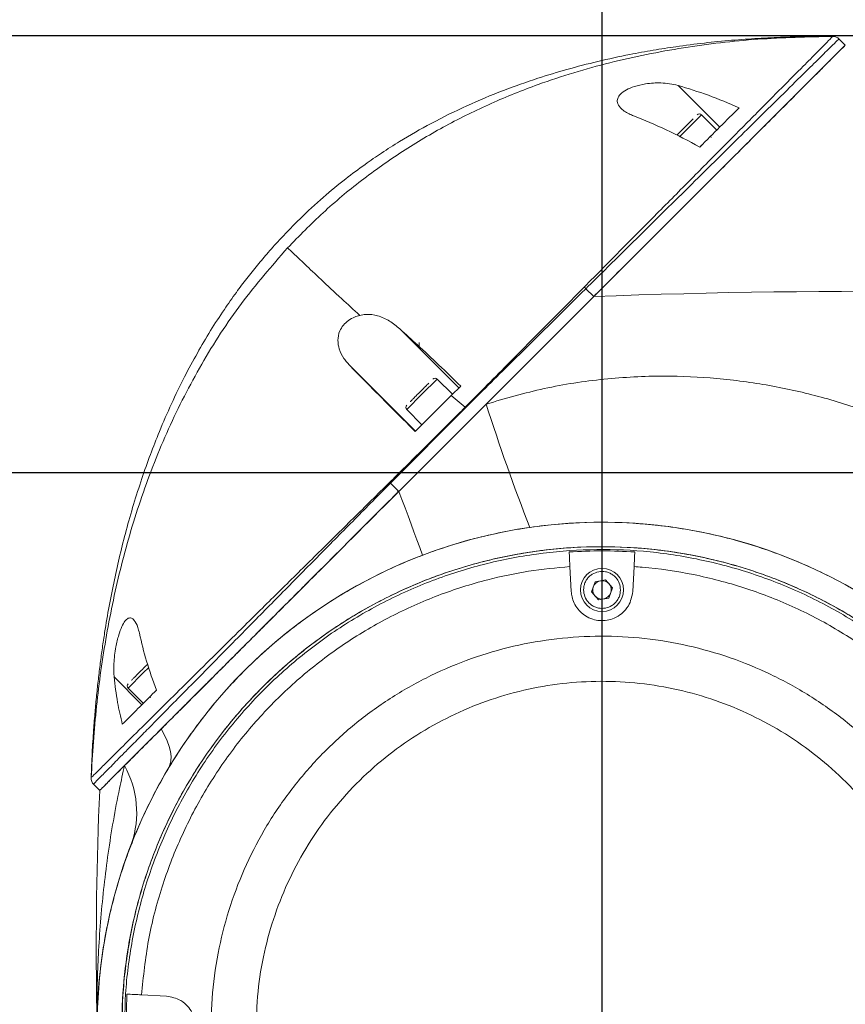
# Model space of a CAD drawing. Header units: millimetres. Extents: x 739 to 2359, y 424 to 1114.
# Tile 38 of 64: x 1781 to 1798, y 1028 to 1048. Entities that reach past the tile are written whole.
import ezdxf

# ---------------------------------------------------------------- set-up
doc = ezdxf.new("R2010")
doc.units = ezdxf.units.MM
doc.header["$PDSIZE"] = -1
doc.layers.add('5', color=7, linetype='Continuous', lineweight=35)
doc.styles.add('SLDTEXTSTYLE0', font='TXT', dxfattribs={"width": 0.7})
doc.styles.get("Standard").update_dxf_attribs({"font": 'times.ttf'})
doc.dimstyles.new('SLDDIMSTYLE3', dxfattribs={"dimtxt": 3.5, "dimasz": 2.4, "dimexe": 0, "dimexo": 0.0625, "dimgap": 0.875, "dimtad": 2, "dimlfac": 2, "dimrnd": 1e-09, "dimzin": 12, "dimdsep": 46, "dimtxsty": 'SLDTEXTSTYLE0', "dimsah": 1, "dimcen": 0.09, "dimadec": 0, "dimazin": 3, "dimtfac": 1, "dimtdec": 3, "dimtofl": 0, "dimtmove": 0, "dimatfit": 3, "dimfxl": 1, "dimfrac": 2, "dimtolj": 1, "dimtzin": 12, "dimarcsym": 0})

# ---------------------------------------------------------------- blocks, each defined once
blk = doc.blocks.new('*D101')
at = {"layer": '5', "color": 0, "lineweight": -2}
for p, q in [((1793.267, 1027.345), (1793.267, 1053.877)), ((1795.667, 1053.877), (1858.992, 1053.877)), ((1861.392, 1038.595), (1861.392, 1053.877))]:
    blk.add_line(p, q, dxfattribs=at)
at = {"layer": '5', "color": 0}
for points in [[(1795.667, 1054.277), (1795.667, 1053.477), (1793.267, 1053.877)], [(1858.992, 1053.477), (1858.992, 1054.277), (1861.392, 1053.877)]]:
    blk.add_solid(points, dxfattribs=at)
at = {"layer": 'Defpoints', "color": 0}
for p in [(1861.392, 1053.877), (1861.392, 1038.533), (1793.267, 1027.283)]:
    blk.add_point(p, dxfattribs=at)
at = {"layer": '5', "color": 0, "lineweight": 5, "insert": (1827.329, 1059.33), "char_height": 4.5, "attachment_point": 2}
blk.add_mtext('\\A1;545', dxfattribs=at)
blk = doc.blocks.new('*D102')
at = {"layer": '5', "color": 0, "lineweight": -2}
for p, q in [((1861.329, 1038.533), (1754.437, 1038.533)), ((1754.437, 1029.683), (1754.437, 1036.133)), ((1793.204, 1027.283), (1754.437, 1027.283))]:
    blk.add_line(p, q, dxfattribs=at)
at = {"layer": '5', "color": 0}
for points in [[(1754.837, 1036.133), (1754.037, 1036.133), (1754.437, 1038.533)], [(1754.037, 1029.683), (1754.837, 1029.683), (1754.437, 1027.283)]]:
    blk.add_solid(points, dxfattribs=at)
at = {"layer": 'Defpoints', "color": 0}
for p in [(1754.437, 1038.533), (1861.392, 1038.533), (1793.267, 1027.283)]:
    blk.add_point(p, dxfattribs=at)
at = {"layer": '5', "color": 0, "lineweight": 5, "insert": (1748.972, 1032.908), "char_height": 4.5, "attachment_point": 2, "rotation": 90}
blk.add_mtext('\\A1;90', dxfattribs=at)
blk = doc.blocks.new('*D104')
at = {"layer": '5', "color": 0, "lineweight": -2}
for p, q in [((1793.329, 1096.331), (1943.454, 1096.331)), ((1943.454, 1093.931), (1943.454, 902.183)), ((1803.329, 899.783), (1943.454, 899.783))]:
    blk.add_line(p, q, dxfattribs=at)
at = {"layer": '5', "color": 0}
for points in [[(1943.854, 1093.931), (1943.054, 1093.931), (1943.454, 1096.331)], [(1943.054, 902.183), (1943.854, 902.183), (1943.454, 899.783)]]:
    blk.add_solid(points, dxfattribs=at)
at = {"layer": 'Defpoints', "color": 0}
for p in [(1793.267, 1096.331), (1803.267, 899.783), (1943.454, 899.783)]:
    blk.add_point(p, dxfattribs=at)
at = {"layer": '5', "color": 0, "lineweight": 5, "insert": (1937.988, 998.057), "char_height": 4.5, "attachment_point": 2, "rotation": 90}
blk.add_mtext('\\A1;1572.38', dxfattribs=at)
blk = doc.blocks.new('*D106')
at = {"color": 0, "lineweight": -2}
for p, q in [((1800.579, 1047.408), (1639.38, 1047.408)), ((1639.38, 1045.008), (1639.38, 902.183)), ((1775.079, 899.783), (1639.38, 899.783))]:
    blk.add_line(p, q, dxfattribs=at)
at = {"color": 0}
for points in [[(1639.78, 1045.008), (1638.98, 1045.008), (1639.38, 1047.408)], [(1638.98, 902.183), (1639.78, 902.183), (1639.38, 899.783)]]:
    blk.add_solid(points, dxfattribs=at)
at = {"layer": 'Defpoints', "color": 0}
for p in [(1800.642, 1047.408), (1639.38, 899.783), (1775.141, 899.783)]:
    blk.add_point(p, dxfattribs=at)
at = {"color": 0, "lineweight": 5, "insert": (1636.755, 973.595), "char_height": 3.5, "attachment_point": 5, "rotation": 90, "style": 'SLDTEXTSTYLE0'}
blk.add_mtext('\\A1;1181', dxfattribs=at)

msp = doc.modelspace()

# ---------------------------------------------------------------- linework, layer by layer
at = {"color": 7, "linetype": 'Continuous', "lineweight": 5}
for p, q in [((1797.9512, 1047.398874), (1797.951192, 1047.398868)), ((1798.205317, 1047.221664), (1798.083552, 1047.343429)), ((1794.809201, 1046.403419), (1795.656194, 1045.556425)), ((1795.595727, 1045.495958), (1795.286368, 1045.805317)), ((1795.286368, 1045.186599), (1795.250957, 1045.151188)), ((1793.0988, 1042.115147), (1792.938476, 1042.275471)), ((1793.0988, 1042.115147), (1789.14264, 1038.158987)), ((1790.914653, 1039.931), (1793.0988, 1042.115147)), ((1789.160513, 1041.462685), (1790.361483, 1040.261714)), ((1789.554152, 1041.067783), (1789.554152, 1041.184649)), ((1788.166084, 1040.692105), (1789.478979, 1039.37921)), ((1790.230263, 1040.130494), (1789.920904, 1040.439853)), ((1790.204783, 1040.105014), (1790.398328, 1040.298558)), ((1790.204783, 1040.105014), (1789.474494, 1039.374725)), ((1790.204783, 1040.105014), (1790.488178, 1039.867619)), ((1790.230263, 1040.130494), (1790.222412, 1040.122642)), ((1790.497647, 1039.858199), (1788.974292, 1038.327335)), ((1789.14264, 1038.158987), (1790.914653, 1039.931)), ((1789.302186, 1039.821135), (1789.611545, 1039.511775)), ((1790.488176, 1039.867621), (1790.497647, 1039.858199)), ((1789.14264, 1038.158987), (1788.974292, 1038.327335)), ((1792.642508, 1036.125289), (1792.615951, 1036.632026)), ((1793.917354, 1036.632056), (1793.890795, 1036.125289)), ((1793.126419, 1036.322953), (1793.053681, 1036.119031)), ((1793.33939, 1036.361921), (1793.126419, 1036.322953)), ((1793.479622, 1036.196967), (1793.33939, 1036.361921)), ((1793.053681, 1036.119031), (1793.193913, 1035.954077)), ((1793.406884, 1035.993045), (1793.479622, 1036.196967)), ((1793.193913, 1035.954077), (1793.406884, 1035.993045)), ((1783.362191, 1034.389674), (1783.925818, 1033.826048)), ((1783.645331, 1034.16428), (1783.954691, 1033.854921)), ((1782.950162, 1032.204727), (1782.950151, 1032.204738)), ((1783.069271, 1032.085618), (1782.950909, 1032.20398)), ((1783.621674, 1027.949209), (1783.602685, 1027.004106)), ((1783.917647, 1027.933698), (1784.424362, 1027.907142))]:
    msp.add_line(p, q, dxfattribs=at)
at = {"color": 8, "linetype": 'Continuous', "lineweight": 5}
for p, q in [((1795.286368, 1045.805317), (1794.977009, 1045.495958)), ((1794.977009, 1045.495958), (1794.841138, 1045.360087)), ((1789.920904, 1040.439853), (1789.611545, 1040.130494)), ((1789.611545, 1040.130494), (1789.302186, 1039.821135)), ((1783.954691, 1034.47364), (1783.645331, 1034.16428)), ((1784.065928, 1034.584877), (1783.954691, 1034.47364))]:
    msp.add_line(p, q, dxfattribs=at)
at = {"color": 7, "linetype": 'Continuous', "lineweight": 5, "flags": 128}
for points in [[(1797.94656, 1047.399296), (1797.946727, 1047.400012), (1797.946483, 1047.399845), (1797.946828, 1047.399397), (1797.948045, 1047.398824), (1797.950398, 1047.398343), (1797.950398, 1047.398343), (1797.950398, 1047.398343)], [(1789.14264, 1038.158987), (1789.205335, 1037.990803), (1789.267498, 1037.823986), (1789.329047, 1037.65876), (1789.389897, 1037.495347), (1789.449969, 1037.333965), (1789.509181, 1037.174833), (1789.567453, 1037.018162), (1789.624707, 1036.864165)], [(1784.31743, 1033.333777), (1784.386832, 1033.20859), (1784.441864, 1033.089826), (1784.48234, 1032.977891), (1784.508122, 1032.873165), (1784.519121, 1032.776005), (1784.5153, 1032.686742), (1784.496673, 1032.605681), (1784.463302, 1032.533097)]]:
    msp.add_lwpolyline(points, dxfattribs=at)
at = {"color": 8, "linetype": 'Continuous', "lineweight": 5, "flags": 128}
msp.add_lwpolyline([(1789.113436, 1038.160449), (1789.127941, 1038.145275), (1789.128664, 1038.144506)], dxfattribs=at)
at = {"color": 7, "linetype": 'Continuous', "lineweight": 5}
msp.add_circle((1793.266652, 1036.157999), 0.4375, dxfattribs=at)
for centre, radius, start, end in [((1797.95097, 1047.210847), 0.1875, 45.0000006, 90.1673119), ((1797.950364, 1047.211453), 0.1875, 45.0000717, 89.7274862), ((1795.242174, 1045.761123), 0.0625, 45, 135), ((1795.4985, 1045.363375), 0.025, 135, 225), ((1791.186958, 1040.548123), 2.459989, 44.6019253, 45.6799589), ((1798.656103, 897.221682), 145, 86.41530327, 92.19646884), ((1789.87671, 1040.395659), 0.0625, 45, 135), ((1789.34638, 1039.865329), 0.0625, 135, 225), ((1833.675846, 1053.634503), 44.903291, 197.7688806, 201.1574833), ((1787.206444, 1036.542495), 2.512159, 45.2740347, 45.8118643), ((1793.266652, 1027.282999), 10.25, 353.5103143, 178.951848), ((1793.266652, 1036.157999), 0.1875, 160.3688408, 220.3688408), ((1793.266652, 1036.157999), 0.1875, 100.3688408, 160.3688408), ((1793.266652, 1036.157999), 0.1875, 40.3688408, 100.3688408), ((1793.266652, 1036.157999), 0.1875, 340.3688408, 40.3688408), ((1793.266652, 1036.157999), 0.1875, 220.3688408, 280.3688408), ((1793.266652, 1036.157999), 0.1875, 280.3688408, 340.3688408), ((1783.689525, 1034.208475), 0.0625, 135, 225), ((1784.087273, 1033.952148), 0.025, 45, 135), ((1781.856025, 1031.63592), 1.964543, 341.3859652, 29.0482975), ((1783.082578, 1032.337477), 0.1875, 177.9581751, 224.9998215), ((1783.083491, 1032.336563), 0.1875, 177.3507058, 224.9999996), ((1858.000006, 1028.86305), 75, 177.53738132, 180.84027952)]:
    msp.add_arc(centre, radius, start, end, dxfattribs=at)
for points, knots in [([(1797.772124, 1047.398169), (1797.706469, 1047.398274), (1797.522575, 1047.398569), (1797.249487, 1047.392886), (1796.955183, 1047.383918), (1796.693741, 1047.372711), (1796.434269, 1047.358648), (1796.168651, 1047.341066), (1795.805331, 1047.312415), (1795.335847, 1047.266006), (1794.804578, 1047.198093), (1794.299129, 1047.119155), (1793.771069, 1047.022513), (1793.186528, 1046.895514), (1792.563968, 1046.73405), (1791.924104, 1046.54001), (1791.244843, 1046.299415), (1790.520678, 1045.996753), (1789.816715, 1045.650174), (1789.243173, 1045.322349), (1788.798532, 1045.038284), (1788.433516, 1044.786325), (1788.036593, 1044.489173), (1787.592897, 1044.123144), (1787.154841, 1043.719923), (1786.785422, 1043.342354), (1786.499898, 1043.025627), (1786.269043, 1042.752843), (1786.05332, 1042.48242), (1785.828246, 1042.182653), (1785.58067, 1041.829816), (1785.315285, 1041.419576), (1785.044751, 1040.961595), (1784.778871, 1040.466555), (1784.521506, 1039.935528), (1784.292667, 1039.408034), (1784.094426, 1038.901075), (1783.858121, 1038.234888), (1783.604036, 1037.390898), (1783.354824, 1036.3471), (1783.208601, 1035.549835), (1783.123115, 1034.980698), (1783.080292, 1034.665208), (1783.041282, 1034.344181), (1783.006037, 1034.016002), (1782.97391, 1033.672492), (1782.943112, 1033.281151), (1782.914588, 1032.835412), (1782.902288, 1032.51105), (1782.895959, 1032.344139)], [0, 0, 0, 0, 0.0082638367, 0.0231459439, 0.0343571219, 0.045097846, 0.0559646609, 0.0670278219, 0.0786712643, 0.1016842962, 0.125913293, 0.1451666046, 0.1653181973, 0.1929308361, 0.2197329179, 0.2453271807, 0.2759663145, 0.3091901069, 0.3422398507, 0.3726884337, 0.3905379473, 0.4070893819, 0.42709464, 0.4512701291, 0.4775170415, 0.4999829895, 0.5159630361, 0.5297940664, 0.5439026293, 0.5585661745, 0.5760803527, 0.5973170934, 0.619311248, 0.6423620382, 0.6679108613, 0.6940423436, 0.715405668, 0.7374767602, 0.7845406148, 0.8285392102, 0.8749477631, 0.8882697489, 0.9017357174, 0.915424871, 0.9293751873, 0.9436202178, 0.9590886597, 0.9789476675, 1, 1, 1, 1]), ([(1797.950402, 1047.398343), (1797.443264, 1047.386928), (1796.42915, 1047.364102), (1794.915581, 1047.186591), (1793.421804, 1046.887948), (1792.120641, 1046.494016), (1791.013558, 1046.049616), (1790.091353, 1045.595987), (1789.208635, 1045.072983), (1788.375323, 1044.48109), (1787.592144, 1043.829629), (1787.119318, 1043.345128), (1786.883236, 1043.103216)], [0, 0, 0, 0, 0.124779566, 0.249519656, 0.374182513, 0.498750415, 0.582802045, 0.666794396, 0.750698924, 0.834190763, 0.917211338, 1, 1, 1, 1]), ([(1798.083541, 1047.343426), (1798.083308, 1047.343571), (1798.082923, 1047.343809), (1798.081533, 1047.344561), (1798.080035, 1047.345074), (1798.077453, 1047.345161), (1798.072085, 1047.342521), (1798.048594, 1047.322062), (1797.961861, 1047.235769), (1797.751047, 1047.027986), (1797.440521, 1046.721638), (1797.023662, 1046.310397), (1796.539467, 1045.832394), (1796.041653, 1045.340698), (1795.545792, 1044.850777), (1795.022866, 1044.334032), (1794.413069, 1043.731466), (1793.717853, 1043.044683), (1793.199773, 1042.533264), (1792.938478, 1042.275473), (1792.938476, 1042.275471)], [0, 0, 0, 0, 0.003660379, 0.00602853, 0.008396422, 0.013131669, 0.022599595, 0.041526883, 0.117349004, 0.192286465, 0.269326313, 0.363080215, 0.459064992, 0.537642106, 0.616242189, 0.697492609, 0.778755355, 0.888785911, 0.999999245, 1, 1, 1, 1]), ([(1798.205317, 1047.221664), (1798.197958, 1047.214305), (1798.183238, 1047.199585), (1798.069336, 1047.085683), (1797.898566, 1046.914914), (1797.64889, 1046.665238), (1797.312683, 1046.32903), (1796.886664, 1045.903012), (1796.415462, 1045.431809), (1795.910067, 1044.926414), (1795.378697, 1044.395044), (1794.735092, 1043.75144), (1793.974959, 1042.991306), (1793.390952, 1042.4073), (1793.0988, 1042.115147)], [0, 0, 0, 0, 0.062371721, 0.1247583, 0.187153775, 0.249579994, 0.33252757, 0.415824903, 0.499345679, 0.582512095, 0.665937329, 0.749487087, 0.874679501, 1, 1, 1, 1]), ([(1793.0988, 1042.115147), (1793.305651, 1042.321998), (1793.719345, 1042.735692), (1794.337133, 1043.35348), (1794.948544, 1043.964892), (1795.480597, 1044.496945), (1795.929172, 1044.945519), (1796.302401, 1045.318748), (1796.66092, 1045.677268), (1797.048703, 1046.065051), (1797.446596, 1046.462943), (1797.787421, 1046.803768), (1798.024482, 1047.040829), (1798.174828, 1047.191175), (1798.195032, 1047.211379), (1798.205317, 1047.221664)], [0, 0, 0, 0, 0.088688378, 0.177373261, 0.268716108, 0.360042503, 0.420875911, 0.481702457, 0.54393772, 0.606159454, 0.695057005, 0.786064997, 0.855301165, 0.926342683, 1, 1, 1, 1]), ([(1797.946567, 1047.399591), (1797.944544, 1047.399593), (1797.932683, 1047.399606), (1797.906226, 1047.399476), (1797.870044, 1047.399238), (1797.835102, 1047.398935), (1797.808665, 1047.39867), (1797.791701, 1047.398477), (1797.781719, 1047.398349), (1797.774713, 1047.398239), (1797.77113, 1047.398158), (1797.771182, 1047.398122), (1797.771203, 1047.398107)], [0, 0, 0, 0, 0.039589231, 0.23216971, 0.410822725, 0.572607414, 0.714946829, 0.779268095, 0.839934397, 0.898801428, 0.958583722, 1, 1, 1, 1]), ([(1797.950405, 1047.398343), (1797.950405, 1047.398343), (1797.950415, 1047.398344), (1797.950419, 1047.398345), (1797.950422, 1047.398346)], [0, 0, 0, 0, 0.000953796, 1, 1, 1, 1]), ([(1797.950422, 1047.398346), (1797.950419, 1047.398345), (1797.950415, 1047.398344), (1797.950405, 1047.398343), (1797.950405, 1047.398343)], [0, 0, 0, 0, 0.999046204, 1, 1, 1, 1]), ([(1798.083552, 1047.343429), (1798.083552, 1047.343429), (1798.083553, 1047.343428), (1798.083547, 1047.343427), (1798.083542, 1047.343426)], [0, 0, 0, 0, 0.000894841, 1, 1, 1, 1]), ([(1794.809201, 1046.403419), (1794.696558, 1046.426142), (1794.496, 1046.4666), (1794.179514, 1046.444709), (1793.937053, 1046.390415), (1793.755864, 1046.316674), (1793.635135, 1046.230843), (1793.577467, 1046.140488), (1793.572279, 1046.044396), (1793.640425, 1045.930952), (1793.770316, 1045.843192), (1793.878276, 1045.798158), (1793.908334, 1045.785619)], [0, 0, 0, 0, 0.176278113, 0.313861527, 0.415809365, 0.495238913, 0.575223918, 0.643047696, 0.708999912, 0.806280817, 0.946064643, 1, 1, 1, 1]), ([(1796.050862, 1045.951093), (1795.841925, 1046.03919), (1795.422371, 1046.216092), (1795.014136, 1046.34081), (1794.809201, 1046.403419)], [0, 0, 0, 0, 0.497996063, 1, 1, 1, 1]), ([(1795.251821, 1045.152052), (1795.389912, 1045.290143), (1795.667058, 1045.567289), (1795.922631, 1045.822862), (1796.050862, 1045.951093)], [0, 0, 0, 0, 0.49825858, 1, 1, 1, 1]), ([(1793.908334, 1045.785619), (1794.127486, 1045.696059), (1794.56804, 1045.51602), (1795.02312, 1045.273787), (1795.251821, 1045.152052)], [0, 0, 0, 0, 0.4974486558, 1, 1, 1, 1]), ([(1795.114427, 1045.721764), (1795.102795, 1045.710132), (1795.077616, 1045.684953), (1795.017427, 1045.624764), (1794.96607, 1045.573407), (1794.932815, 1045.540152)], [0, 0, 0, 0, 0.232328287, 0.502909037, 1, 1, 1, 1]), ([(1794.932815, 1045.540152), (1794.899793, 1045.50713), (1794.848812, 1045.45615), (1794.8001, 1045.407438), (1794.785203, 1045.39254), (1794.784199, 1045.391536)], [0, 0, 0, 0, 0.6316538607, 0.9751798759, 1, 1, 1, 1]), ([(1786.883236, 1043.103216), (1786.561838, 1042.733695), (1785.917869, 1041.993303), (1785.119411, 1040.751144), (1784.445738, 1039.437605), (1783.908175, 1038.068795), (1783.493275, 1036.665447), (1783.192991, 1035.240417), (1782.987502, 1033.798155), (1782.926629, 1032.829543), (1782.896192, 1032.345229)], [0, 0, 0, 0, 0.1253654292, 0.2511886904, 0.3771134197, 0.5030501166, 0.6272660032, 0.7515080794, 0.8757518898, 1, 1, 1, 1]), ([(1786.883236, 1043.103216), (1786.919624, 1043.070276), (1786.995173, 1043.001886), (1787.2312, 1042.776002), (1787.555231, 1042.468464), (1787.931699, 1042.115237), (1788.223959, 1041.847254), (1788.348565, 1041.732998)], [0, 0, 0, 0, 0.191363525, 0.397307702, 0.613371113, 0.835159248, 1, 1, 1, 1]), ([(1790.488176, 1039.867621), (1790.792563, 1040.1747), (1791.598716, 1040.98798), (1792.404273, 1041.801665), (1792.905668, 1042.308119)], [0, 0, 0, 0, 0.3775800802, 1, 1, 1, 1]), ([(1792.938476, 1042.275471), (1792.431855, 1041.774171), (1791.617899, 1040.968763), (1790.804697, 1040.162594), (1790.497647, 1039.858199)], [0, 0, 0, 0, 0.622418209, 1, 1, 1, 1]), ([(1788.166084, 1040.692105), (1788.116938, 1040.746575), (1788.018823, 1040.855317), (1787.929243, 1041.035909), (1787.894921, 1041.224509), (1787.925283, 1041.395077), (1788.010455, 1041.535619), (1788.117303, 1041.633667), (1788.235084, 1041.69978), (1788.313342, 1041.722688), (1788.348565, 1041.732998)], [0, 0, 0, 0, 0.175817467, 0.351000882, 0.496052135, 0.64245435, 0.737076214, 0.83188052, 0.924331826, 1, 1, 1, 1]), ([(1789.160513, 1041.462685), (1789.093676, 1041.517668), (1788.957618, 1041.629596), (1788.726142, 1041.730955), (1788.514957, 1041.763098), (1788.389615, 1041.740424), (1788.348565, 1041.732998)], [0, 0, 0, 0, 0.296661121, 0.60390841, 0.870277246, 1, 1, 1, 1]), ([(1790.398328, 1040.298558), (1790.250235, 1040.44167), (1789.951014, 1040.730827), (1789.535541, 1041.120477), (1789.279398, 1041.354203), (1789.160513, 1041.462685)], [0, 0, 0, 0, 0.344304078, 0.695666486, 1, 1, 1, 1]), ([(1789.474494, 1039.374725), (1789.308615, 1039.541161), (1788.97146, 1039.879448), (1788.533361, 1040.320809), (1788.276131, 1040.580853), (1788.166084, 1040.692105)], [0, 0, 0, 0, 0.356562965, 0.724725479, 1, 1, 1, 1]), ([(1790.914653, 1039.931), (1791.306149, 1040.044951), (1792.090253, 1040.273177), (1793.302886, 1040.455671), (1794.476301, 1040.519433), (1795.601183, 1040.467428), (1796.669346, 1040.323), (1797.72121, 1040.086332), (1798.757337, 1039.756728), (1799.769523, 1039.331441), (1800.751283, 1038.813883), (1801.68541, 1038.213783), (1802.568191, 1037.533459), (1803.389889, 1036.774085), (1804.153328, 1035.947496), (1804.599913, 1035.345072), (1804.823002, 1035.044134)], [0, 0, 0, 0, 0.077524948, 0.155270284, 0.232811, 0.300947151, 0.369348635, 0.43776016, 0.505910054, 0.575992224, 0.646341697, 0.716699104, 0.786792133, 0.857815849, 0.92897252, 1, 1, 1, 1]), ([(1789.748963, 1040.3563), (1789.737331, 1040.344668), (1789.712152, 1040.319489), (1789.651963, 1040.259301), (1789.600606, 1040.207943), (1789.567351, 1040.174688)], [0, 0, 0, 0, 0.232328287, 0.502909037, 1, 1, 1, 1]), ([(1789.567351, 1040.174688), (1789.533914, 1040.141252), (1789.482294, 1040.089631), (1789.421186, 1040.028524), (1789.389156, 1039.996493), (1789.376083, 1039.98342), (1789.37424, 1039.981578)], [0, 0, 0, 0, 0.459245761, 0.70900734, 0.958987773, 1, 1, 1, 1]), ([(1788.957461, 1038.343851), (1789.045994, 1038.43162), (1789.488663, 1038.870466), (1789.998892, 1039.378384), (1790.419861, 1039.799257), (1790.488178, 1039.867616), (1790.48818, 1039.867618)], [0, 0, 0, 0, 0.173151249, 0.865757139, 0.999996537, 1, 1, 1, 1]), ([(1782.896192, 1032.34523), (1782.896148, 1032.345485), (1782.896057, 1032.346006), (1782.895221, 1032.349168), (1782.893884, 1032.350796), (1782.892712, 1032.350536), (1782.893436, 1032.34988), (1782.900175, 1032.353035), (1782.934801, 1032.383147), (1783.045332, 1032.492141), (1783.258217, 1032.703233), (1783.567121, 1033.010336), (1783.982774, 1033.423141), (1784.476499, 1033.913041), (1784.984161, 1034.416092), (1785.48965, 1034.916432), (1786.072839, 1035.492967), (1786.734729, 1036.14656), (1787.472218, 1036.87481), (1788.216006, 1037.609667), (1788.710622, 1038.099433), (1788.957461, 1038.343851)], [0, 0, 0, 0, 0.0015519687, 0.0031655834, 0.0069550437, 0.0109516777, 0.0188199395, 0.0265448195, 0.0570822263, 0.1180077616, 0.1792157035, 0.2404916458, 0.3228283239, 0.4052869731, 0.4760407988, 0.5469962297, 0.6178359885, 0.7131120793, 0.8087908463, 0.9045769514, 1, 1, 1, 1]), ([(1788.974292, 1038.327335), (1788.974291, 1038.327333), (1788.733475, 1038.084217), (1788.250431, 1037.596269), (1787.519711, 1036.856577), (1786.787905, 1036.113932), (1786.040225, 1035.354688), (1785.419579, 1034.724728), (1784.925824, 1034.223631), (1784.503783, 1033.795371), (1784.133172, 1033.419363), (1783.819296, 1033.101045), (1783.567407, 1032.845725), (1783.317376, 1032.592542), (1783.102504, 1032.375572), (1782.990166, 1032.262487), (1782.955464, 1032.226227), (1782.948589, 1032.215221), (1782.947655, 1032.211172), (1782.948488, 1032.207833), (1782.949757, 1032.205611), (1782.950698, 1032.204264), (1782.950911, 1032.203978), (1782.950909, 1032.20398), (1782.950909, 1032.20398)], [0, 0, 0, 0, 0.000000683, 0.093725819, 0.187440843, 0.2839738, 0.380475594, 0.485491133, 0.539021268, 0.592540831, 0.674085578, 0.715868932, 0.7576423, 0.818465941, 0.880826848, 0.942245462, 0.972944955, 0.980615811, 0.988285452, 0.992119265, 0.9959525, 0.997869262, 0.999999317, 1, 1, 1, 1]), ([(1789.14264, 1038.158987), (1788.926796, 1037.943143), (1788.495191, 1037.511538), (1787.847099, 1036.863446), (1787.200941, 1036.217288), (1786.563326, 1035.579673), (1785.938758, 1034.955105), (1785.385568, 1034.401915), (1784.903544, 1033.919891), (1784.490732, 1033.507079), (1784.110169, 1033.126516), (1783.807468, 1032.823815), (1783.65907, 1032.675417), (1783.604386, 1032.620733)], [0, 0, 0, 0, 0.106107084, 0.212173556, 0.31802561, 0.424843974, 0.530231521, 0.635899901, 0.715358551, 0.79480618, 0.874240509, 0.953658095, 1, 1, 1, 1]), ([(1784.31743, 1033.333777), (1784.430841, 1033.447188), (1784.658556, 1033.674903), (1785.027879, 1034.044226), (1785.410298, 1034.426645), (1785.80496, 1034.821307), (1786.209123, 1035.22547), (1786.754931, 1035.771279), (1787.450711, 1036.467058), (1788.29467, 1037.311017), (1788.859921, 1037.876268), (1789.14264, 1038.158987)], [0, 0, 0, 0, 0.083094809, 0.166843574, 0.250867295, 0.333474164, 0.417061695, 0.501323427, 0.665885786, 0.83288739, 1, 1, 1, 1]), ([(1783.019207, 1027.470499), (1783.030414, 1027.741237), (1783.05283, 1028.282711), (1783.183076, 1029.20008), (1783.423366, 1030.213094), (1783.814817, 1031.298926), (1784.323628, 1032.334968), (1784.948247, 1033.305683), (1785.676534, 1034.201014), (1786.499689, 1035.010081), (1787.410234, 1035.719179), (1788.3935, 1036.322903), (1789.437982, 1036.81411), (1790.532238, 1037.182076), (1791.660634, 1037.42639), (1792.809239, 1037.544117), (1793.963682, 1037.529112), (1795.109094, 1037.386192), (1796.231598, 1037.117075), (1797.315607, 1036.720829), (1798.348773, 1036.207075), (1799.319014, 1035.581772), (1800.21116, 1034.848906), (1801.016537, 1034.021489), (1801.725199, 1033.109881), (1802.324357, 1032.123053), (1802.810278, 1031.076178), (1803.177035, 1029.98179), (1803.415841, 1028.852524), (1803.527112, 1027.704211), (1803.516663, 1026.79074), (1803.465003, 1026.266799), (1803.450972, 1026.124499)], [0, 0, 0, 0, 0.024506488, 0.049012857, 0.083717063, 0.118531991, 0.15323643, 0.187941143, 0.222756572, 0.257461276, 0.29215671, 0.326962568, 0.361657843, 0.396374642, 0.431202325, 0.465919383, 0.500628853, 0.535449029, 0.570158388, 0.604854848, 0.639661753, 0.67435812, 0.709078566, 0.743909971, 0.778630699, 0.813335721, 0.848151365, 0.882856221, 0.917554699, 0.95236369, 0.987062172, 1, 1, 1, 1]), ([(1783.803674, 1004.929718), (1783.805344, 1007.895196), (1783.808042, 1012.688525), (1783.702883, 1019.308674), (1783.635758, 1023.303155), (1783.543522, 1025.808028), (1783.507208, 1026.824722), (1783.519117, 1027.841122), (1783.623552, 1028.878911), (1783.858262, 1029.924057), (1784.213421, 1030.963072), (1784.682377, 1031.956318), (1785.26208, 1032.889183), (1785.941604, 1033.751884), (1786.712682, 1034.533958), (1787.568457, 1035.222227), (1788.495028, 1035.811343), (1789.481543, 1036.294356), (1790.517299, 1036.660859), (1791.587434, 1036.91017), (1792.678576, 1037.039268), (1793.777125, 1037.042177), (1794.868875, 1036.923321), (1795.940814, 1036.684065), (1796.978116, 1036.323237), (1797.968876, 1035.849795), (1798.901429, 1035.269285), (1799.761277, 1034.585268), (1800.539961, 1033.809975), (1801.227788, 1032.953164), (1801.812548, 1032.023224), (1802.290348, 1031.034565), (1802.656036, 1029.998812), (1802.898672, 1028.927996), (1803.027128, 1027.836579), (1803.001376, 1026.026221), (1802.771996, 1023.516805), (1802.472552, 1020.299621), (1802.13214, 1017.085824), (1801.649921, 1011.763498), (1801.362299, 1007.506398), (1801.147292, 1004.324066)], [0, 0, 0, 0, 0.117031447, 0.18916691, 0.261302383, 0.27468657, 0.288090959, 0.301450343, 0.314773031, 0.329175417, 0.343623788, 0.358026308, 0.372428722, 0.386877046, 0.401279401, 0.41567952, 0.430125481, 0.444525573, 0.45893596, 0.473392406, 0.487802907, 0.502205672, 0.51665433, 0.531057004, 0.545458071, 0.559904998, 0.574306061, 0.588716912, 0.603173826, 0.617584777, 0.63198631, 0.64643371, 0.660835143, 0.675237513, 0.689685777, 0.704088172, 0.746588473, 0.78909842, 0.83161621, 0.874127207, 1, 1, 1, 1]), ([(1801.147292, 1004.324066), (1801.226004, 1005.493963), (1801.502109, 1009.597683), (1802.026489, 1016.132561), (1802.516345, 1021.819355), (1802.837659, 1024.894887), (1802.939907, 1025.863495), (1803.007417, 1026.834086), (1803.013759, 1027.804463), (1802.920121, 1028.812114), (1802.696903, 1029.844138), (1802.350625, 1030.886604), (1801.88987, 1031.884198), (1801.317724, 1032.822271), (1800.645031, 1033.690926), (1799.880188, 1034.479643), (1799.029934, 1035.175191), (1798.108073, 1035.772025), (1797.125592, 1036.262963), (1796.093254, 1036.637741), (1795.025943, 1036.895793), (1793.936208, 1037.03406), (1792.837541, 1037.046154), (1791.744226, 1036.93622), (1790.669932, 1036.705718), (1789.629456, 1036.353426), (1788.634793, 1035.888153), (1787.697726, 1035.315333), (1786.832685, 1034.638615), (1786.048045, 1033.870311), (1785.353161, 1033.019507), (1784.760406, 1032.09431), (1784.274505, 1031.108884), (1783.899113, 1030.076487), (1783.652182, 1029.006938), (1783.520513, 1027.916818), (1783.522115, 1024.914061), (1783.723872, 1020.015337), (1783.799354, 1012.716782), (1783.802144, 1007.68859), (1783.803674, 1004.929718)], [0, 0, 0, 0, 0.046276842, 0.162328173, 0.25874099, 0.271534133, 0.284372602, 0.297180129, 0.30991978, 0.3226298, 0.337038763, 0.351493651, 0.365902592, 0.380311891, 0.394767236, 0.409176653, 0.423579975, 0.438029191, 0.452432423, 0.466834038, 0.481281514, 0.495683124, 0.51009457, 0.524552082, 0.538963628, 0.553365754, 0.567813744, 0.582215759, 0.596618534, 0.611067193, 0.625469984, 0.639881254, 0.654338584, 0.668749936, 0.683135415, 0.69757241, 0.711977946, 0.801544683, 0.891111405, 1, 1, 1, 1]), ([(1783.57508, 1027.003337), (1783.576689, 1027.366538), (1783.579911, 1028.094101), (1783.739232, 1029.175473), (1784.008464, 1030.23329), (1784.399889, 1031.253106), (1784.901343, 1032.223188), (1785.507476, 1033.131586), (1786.213762, 1033.964171), (1787.007673, 1034.713146), (1787.880027, 1035.369783), (1788.822315, 1035.92193), (1789.820148, 1036.366166), (1790.861136, 1036.697053), (1791.933151, 1036.906137), (1793.021491, 1036.99502), (1794.112957, 1036.962608), (1795.193295, 1036.80504), (1796.249215, 1036.528857), (1797.268469, 1036.137219), (1798.236234, 1035.630865), (1799.141952, 1035.020148), (1799.974328, 1034.312782), (1800.719806, 1033.514625), (1801.371977, 1032.639018), (1801.923062, 1031.696414), (1802.361961, 1030.696856), (1802.68807, 1029.655001), (1802.89667, 1028.570361), (1802.988128, 1027.455252), (1802.939447, 1026.70373), (1802.915107, 1026.327968)], [0, 0, 0, 0, 0.034360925, 0.068831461, 0.103192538, 0.137561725, 0.17204058, 0.2064097, 0.240758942, 0.275217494, 0.309566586, 0.343940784, 0.378424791, 0.412799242, 0.447164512, 0.48163938, 0.51600452, 0.550353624, 0.584812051, 0.619161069, 0.653539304, 0.688027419, 0.722405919, 0.756766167, 0.791235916, 0.825595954, 0.859946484, 0.894406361, 0.928756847, 0.964378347, 1, 1, 1, 1]), ([(1793.932865, 1036.928032), (1793.711324, 1036.939507), (1793.267184, 1036.962511), (1792.823041, 1036.939523), (1792.60044, 1036.928001)], [0, 0, 0, 0, 0.498807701, 1, 1, 1, 1]), ([(1792.615951, 1036.632026), (1792.611686, 1036.713418), (1792.604814, 1036.844534), (1792.601643, 1036.90505), (1792.60044, 1036.928001)], [0, 0, 0, 0, 0.620761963, 1, 1, 1, 1]), ([(1793.932865, 1036.928032), (1793.930676, 1036.886259), (1793.927151, 1036.818994), (1793.920046, 1036.68343), (1793.917354, 1036.632056)], [0, 0, 0, 0, 0.621033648, 1, 1, 1, 1]), ([(1792.615951, 1036.632026), (1792.334949, 1036.605026), (1791.772946, 1036.551027), (1790.876111, 1036.360363), (1789.935247, 1036.063055), (1788.970827, 1035.633183), (1788.060008, 1035.099615), (1787.216799, 1034.46488), (1786.449419, 1033.740929), (1785.766678, 1032.936157), (1785.180982, 1032.058098), (1784.695602, 1031.120472), (1784.311818, 1030.113627), (1784.034418, 1029.048162), (1783.956571, 1028.305186), (1783.917647, 1027.933698)], [0, 0, 0, 0, 0.063105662, 0.12621127, 0.204691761, 0.283422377, 0.361902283, 0.440326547, 0.51900073, 0.597425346, 0.675894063, 0.754613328, 0.833082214, 0.916541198, 1, 1, 1, 1]), ([(1802.615697, 1027.9337), (1802.597776, 1028.13519), (1802.548785, 1028.68601), (1802.371843, 1029.575727), (1802.058449, 1030.582788), (1801.633723, 1031.548962), (1801.101177, 1032.460077), (1800.470756, 1033.306427), (1799.750196, 1034.077913), (1798.945637, 1034.761636), (1798.070192, 1035.351949), (1797.134771, 1035.841347), (1796.149555, 1036.220032), (1795.128953, 1036.486499), (1794.377443, 1036.597403), (1793.972602, 1036.627895), (1793.917354, 1036.632056)], [0, 0, 0, 0, 0.045236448, 0.1236643, 0.202341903, 0.280769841, 0.359218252, 0.437917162, 0.516366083, 0.594855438, 0.673595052, 0.752083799, 0.830507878, 0.909181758, 0.987606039, 1, 1, 1, 1]), ([(1792.897776, 1036.090505), (1792.894243, 1036.137795), (1792.888789, 1036.210805), (1792.91898, 1036.305199), (1792.955917, 1036.372526), (1793.005837, 1036.431252), (1793.083663, 1036.491453), (1793.197519, 1036.535828), (1793.319689, 1036.534644), (1793.413791, 1036.505909), (1793.481256, 1036.468681), (1793.53966, 1036.418786), (1793.601328, 1036.341202), (1793.622086, 1036.27097), (1793.635528, 1036.225493)], [0, 0, 0, 0, 0.119721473, 0.184832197, 0.249999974, 0.315110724, 0.380278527, 0.5, 0.619721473, 0.684832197, 0.749999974, 0.815110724, 0.880278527, 1, 1, 1, 1]), ([(1793.635528, 1036.225493), (1793.63906, 1036.178202), (1793.644514, 1036.105193), (1793.614323, 1036.010799), (1793.577386, 1035.943471), (1793.527466, 1035.884746), (1793.44964, 1035.824545), (1793.335784, 1035.78017), (1793.213614, 1035.781354), (1793.119513, 1035.810089), (1793.052048, 1035.847317), (1792.993643, 1035.897211), (1792.931975, 1035.974795), (1792.911217, 1036.045027), (1792.897776, 1036.090505)], [0, 0, 0, 0, 0.119721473, 0.184832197, 0.249999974, 0.315110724, 0.380278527, 0.5, 0.619721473, 0.684832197, 0.749999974, 0.815110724, 0.880278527, 1, 1, 1, 1]), ([(1793.890795, 1036.125289), (1793.872334, 1036.025503), (1793.8422, 1035.862631), (1793.686798, 1035.681923), (1793.531399, 1035.58376), (1793.372825, 1035.535457), (1793.218702, 1035.528821), (1793.063258, 1035.560224), (1792.90264, 1035.637641), (1792.742199, 1035.790477), (1792.659422, 1035.966129), (1792.646362, 1036.089024), (1792.642508, 1036.125289)], [0, 0, 0, 0, 0.186540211, 0.304475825, 0.389989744, 0.45579859, 0.52198222, 0.580561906, 0.658462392, 0.76985114, 0.932085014, 1, 1, 1, 1]), ([(1783.362191, 1034.389674), (1783.358105, 1034.479229), (1783.349578, 1034.666071), (1783.388638, 1034.971219), (1783.448972, 1035.231423), (1783.514461, 1035.412339), (1783.582246, 1035.531031), (1783.649791, 1035.589984), (1783.714951, 1035.592515), (1783.783567, 1035.536844), (1783.839101, 1035.42453), (1783.865604, 1035.317214), (1783.875776, 1035.276027)], [0, 0, 0, 0, 0.143454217, 0.299296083, 0.413732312, 0.503891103, 0.579771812, 0.655881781, 0.727141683, 0.80425142, 0.924873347, 1, 1, 1, 1]), ([(1783.875776, 1035.276027), (1783.919945, 1035.08764), (1784.008653, 1034.709286), (1784.150399, 1034.318172), (1784.221567, 1034.121798)], [0, 0, 0, 0, 0.497912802, 1, 1, 1, 1]), ([(1785.334522, 1027.054087), (1785.334522, 1027.05409), (1785.325653, 1027.361847), (1785.344139, 1027.978957), (1785.476366, 1028.883955), (1785.710213, 1029.75767), (1786.035526, 1030.589608), (1786.451005, 1031.380595), (1786.954665, 1032.118664), (1787.537061, 1032.796248), (1788.191241, 1033.405349), (1788.911246, 1033.935428), (1789.685698, 1034.382433), (1790.504823, 1034.740618), (1791.359386, 1035.002169), (1792.237231, 1035.167375), (1793.128238, 1035.234357), (1794.021185, 1035.198521), (1794.904654, 1035.063833), (1795.767975, 1034.831935), (1796.599055, 1034.502355), (1797.388465, 1034.082667), (1798.126308, 1033.578042), (1798.801042, 1032.992123), (1799.40644, 1032.335343), (1799.935603, 1031.615236), (1800.378666, 1030.838862), (1800.732883, 1030.017983), (1800.993811, 1029.162939), (1801.154722, 1028.283741), (1801.217216, 1027.392554), (1801.192725, 1026.796797), (1801.163491, 1026.50133), (1801.163491, 1026.501328)], [0, 0, 0, 0, 0.0000002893, 0.0356255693, 0.0712505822, 0.105598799, 0.1400563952, 0.1744047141, 0.2087603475, 0.2432257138, 0.2775816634, 0.3119650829, 0.3464581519, 0.3808412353, 0.4151886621, 0.4496454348, 0.483992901, 0.5183561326, 0.5528290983, 0.5871924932, 0.6215699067, 0.6560568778, 0.6904339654, 0.7247804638, 0.7592363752, 0.7935830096, 0.8279602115, 0.8624472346, 0.8968244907, 0.9311797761, 0.9656444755, 0.9999997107, 1, 1, 1, 1]), ([(1784.041529, 1034.648866), (1784.030549, 1034.637887), (1783.990591, 1034.597928), (1783.944165, 1034.551503), (1783.910496, 1034.517834)], [0, 0, 0, 0, 0.274770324, 1, 1, 1, 1]), ([(1783.910496, 1034.517834), (1783.87706, 1034.484398), (1783.82544, 1034.432777), (1783.764332, 1034.371669), (1783.732301, 1034.339639), (1783.719229, 1034.326566), (1783.717386, 1034.324724)], [0, 0, 0, 0, 0.459245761, 0.70900734, 0.958987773, 1, 1, 1, 1]), ([(1783.529202, 1033.429433), (1783.494584, 1033.578484), (1783.419062, 1033.903643), (1783.382172, 1034.218919), (1783.362191, 1034.389674)], [0, 0, 0, 0, 0.458395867, 1, 1, 1, 1]), ([(1800.250932, 1026.591659), (1800.2681, 1026.853976), (1800.302489, 1027.379446), (1800.242087, 1028.16825), (1800.101142, 1028.945692), (1799.870007, 1029.701951), (1799.556838, 1030.427925), (1799.164955, 1031.114572), (1798.696944, 1031.751472), (1798.161484, 1032.332383), (1797.564708, 1032.850611), (1796.912119, 1033.296923), (1796.213931, 1033.668101), (1795.478901, 1033.959586), (1794.715369, 1034.164683), (1793.934028, 1034.283807), (1793.144276, 1034.315502), (1792.356214, 1034.256258), (1791.579766, 1034.110135), (1790.823932, 1033.878805), (1790.099465, 1033.562008), (1789.414532, 1033.16666), (1788.777755, 1032.697847), (1788.199187, 1032.159156), (1787.684112, 1031.559905), (1787.238629, 1030.907131), (1786.871252, 1030.207534), (1786.583141, 1029.471673), (1786.377704, 1028.698964), (1786.255365, 1027.89831), (1786.252561, 1027.353132), (1786.251159, 1027.080542)], [0, 0, 0, 0, 0.03435603, 0.068821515, 0.103177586, 0.137553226, 0.172038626, 0.206414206, 0.240762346, 0.275219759, 0.309567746, 0.343944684, 0.378431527, 0.412808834, 0.447170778, 0.481642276, 0.516004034, 0.55035356, 0.584812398, 0.619161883, 0.653544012, 0.688036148, 0.722418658, 0.756773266, 0.791237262, 0.825591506, 0.859942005, 0.894401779, 0.92875216, 0.964375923, 1, 1, 1, 1]), ([(1784.221567, 1034.121798), (1784.11922, 1034.019451), (1783.913577, 1033.813808), (1783.687089, 1033.587319), (1783.565656, 1033.465886), (1783.529202, 1033.429433)], [0, 0, 0, 0, 0.409462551, 0.82272529, 1, 1, 1, 1]), ([(1783.57345, 1032.589797), (1783.683841, 1032.700188), (1783.903746, 1032.920093), (1784.179902, 1033.19625), (1784.31743, 1033.333777)], [0, 0, 0, 0, 0.501995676, 1, 1, 1, 1]), ([(1783.069271, 1032.085618), (1783.075859, 1032.092206), (1783.089013, 1032.10536), (1783.194422, 1032.210769), (1783.3519, 1032.368247), (1783.499742, 1032.516089), (1783.57345, 1032.589797)], [0, 0, 0, 0, 0.250041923, 0.499211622, 0.750329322, 1, 1, 1, 1]), ([(1783.542514, 1032.558861), (1783.522669, 1032.539016), (1783.404981, 1032.421329), (1783.273277, 1032.289625), (1783.205088, 1032.221435), (1783.180584, 1032.196932)], [0, 0, 0, 0, 0.114997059, 0.681974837, 1, 1, 1, 1]), ([(1782.895359, 1032.344165), (1782.895325, 1032.344127), (1782.895266, 1032.344063), (1782.895915, 1032.344881), (1782.896192, 1032.345229)], [0, 0, 0, 0, 0.574318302, 1, 1, 1, 1]), ([(1783.621674, 1027.949209), (1783.663448, 1027.94702), (1783.730712, 1027.943495), (1783.866275, 1027.93639), (1783.917647, 1027.933698)], [0, 0, 0, 0, 0.621042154, 1, 1, 1, 1]), ([(1784.424362, 1027.907142), (1784.524145, 1027.888683), (1784.68702, 1027.858551), (1784.867745, 1027.703128), (1784.965888, 1027.54774), (1785.014245, 1027.389076), (1785.02067, 1027.235199), (1784.997849, 1027.118876), (1784.975747, 1027.061239), (1784.968959, 1027.043538)], [0, 0, 0, 0, 0.3075358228, 0.5019858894, 0.6429805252, 0.7514858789, 0.860609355, 0.9571903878, 1, 1, 1, 1])]:
    msp.add_open_spline(points, degree=3, knots=knots, dxfattribs=at)
at = {"color": 8, "linetype": 'Continuous', "lineweight": 5}
for points, knots in [([(1792.905668, 1042.308119), (1793.161541, 1042.567062), (1793.673263, 1043.084922), (1794.416189, 1043.83527), (1795.128676, 1044.554179), (1795.800185, 1045.231144), (1796.404084, 1045.839559), (1796.928594, 1046.36769), (1797.335546, 1046.777382), (1797.63982, 1047.083452), (1797.845616, 1047.29126), (1797.92979, 1047.376196), (1797.946449, 1047.397378), (1797.946538, 1047.398911), (1797.94656, 1047.399296)], [0, 0, 0, 0, 0.1128744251, 0.225737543, 0.3342334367, 0.4430258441, 0.5513266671, 0.6477376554, 0.7440353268, 0.8209743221, 0.8978198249, 0.9743668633, 0.9935639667, 1, 1, 1, 1]), ([(1797.950422, 1047.398346), (1797.950967, 1047.398723), (1797.951573, 1047.399143), (1797.951234, 1047.398899), (1797.9512, 1047.398874)], [0, 0, 0, 0, 0.899366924, 1, 1, 1, 1]), ([(1783.014555, 1027.563808), (1783.014429, 1027.594808), (1783.012766, 1028.002543), (1783.033031, 1028.663941), (1783.105042, 1029.713969), (1783.230279, 1030.815107), (1783.40788, 1031.845599), (1783.539068, 1032.435257), (1783.57345, 1032.589797)], [0, 0, 0, 0, 0.019257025, 0.253278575, 0.383816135, 0.644967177, 0.906951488, 1, 1, 1, 1])]:
    msp.add_open_spline(points, degree=3, knots=knots, dxfattribs=at)
at = {"color": 7, "linetype": 'Continuous', "lineweight": 5}
msp.add_open_spline([(1797.950405, 1047.398343), (1797.96273, 1047.397682), (1797.98738, 1047.396358), (1798.02286, 1047.385154), (1798.05592, 1047.368087), (1798.074334, 1047.351646), (1798.083542, 1047.343426)], degree=3, dxfattribs=at)
at = {"layer": '5', "color": 0, "lineweight": 5}
msp.add_arc((1793.266652, 959.782999), 136.547651, 314.61576188, 195, dxfattribs=at)

# ---------------------------------------------------------------- dimensions: what is measured, and where the dimension line sits
at = {"color": 3, "lineweight": 5}
dim = msp.add_linear_dim(base=(1639.380191, 899.782999), p1=(1800.641652, 1047.407999), p2=(1775.141223, 899.782999), angle=90, text='1181', dimstyle='SLDDIMSTYLE3', dxfattribs=at)
dim.commit()
dim.dimension.update_dxf_attribs({"geometry": '*D106', "text_midpoint": (1639.380191, 973.595499), "dimtype": 160})
at = {"layer": '5', "color": 3, "lineweight": 5}
dim = msp.add_linear_dim(base=(1943.454152, 899.782999), p1=(1793.266652, 1096.33065), p2=(1803.266652, 899.782999), angle=90, text='1572.38', dimstyle='SLDDIMSTYLE3', override={"dimtxt": 4.5, "dimgap": 0.875, "dimtad": 1, "dimdec": 0, "dimlfac": 2, "dimpost": '<>', "dimtxsty": 'Standard', "dimse1": 0, "dimse2": 0, "dimsd1": 0, "dimsd2": 0, "dimtofl": 0, "dimtvp": 0.1, "dimfrac": 0}, dxfattribs=at)
dim.commit()
dim.dimension.update_dxf_attribs({"geometry": '*D104', "text_midpoint": (1943.454152, 998.056824), "dimtype": 160})
at = {"layer": '5', "color": 1, "lineweight": 5}
dim = msp.add_linear_dim(base=(1861.391652, 1053.877221), p1=(1793.266652, 1027.282999), p2=(1861.391652, 1038.532999), text='545', dimstyle='SLDDIMSTYLE3', override={"dimtxt": 4.5, "dimtad": 1, "dimdec": 0, "dimpost": '<>', "dimtxsty": 'Standard', "dimtvp": 0.1, "dimfrac": 0}, dxfattribs=at)
dim.commit()
dim.dimension.update_dxf_attribs({"geometry": '*D101', "text_midpoint": (1827.329152, 1053.877221), "dimtype": 160})
dim = msp.add_linear_dim(base=(1754.437482, 1038.532999), p1=(1793.266652, 1027.282999), p2=(1861.391652, 1038.532999), angle=90, text='90', dimstyle='SLDDIMSTYLE3', override={"dimtxt": 4.5, "dimtad": 1, "dimdec": 0, "dimpost": '<>', "dimtxsty": 'Standard', "dimtvp": 0.1, "dimfrac": 0}, dxfattribs=at)
dim.commit()
dim.dimension.update_dxf_attribs({"geometry": '*D102', "text_midpoint": (1754.437482, 1032.907999), "dimtype": 160})

doc.saveas('drawing.dxf')
